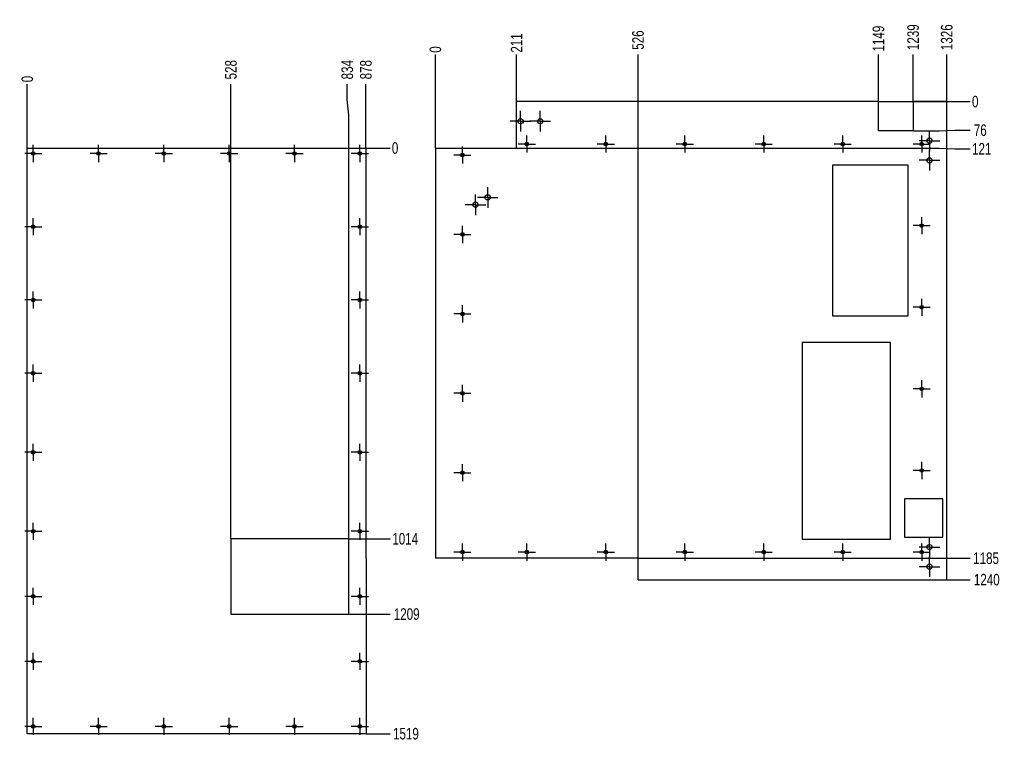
# Model space of a CAD drawing. Header units: millimetres. Extents: x 0 to 841, y 0 to 594.
# Tile 4 of 21: x 168 to 423, y 205 to 392. Entities that reach past the tile are written whole.
import ezdxf

# ---------------------------------------------------------------- set-up
doc = ezdxf.new("R2010")
doc.units = ezdxf.units.MM
doc.header["$PDSIZE"] = -1
doc.linetypes.add('CENTERX2', pattern=[20.32, 12.7, -2.54, 2.54, -2.54])
doc.layers.add('COTES', color=1, linetype='Continuous')
doc.layers.add('TRAIT-MIXTES', color=3, linetype='CENTERX2')
doc.layers.add('TRAIT-FORT', color=4, linetype='Continuous', lineweight=25)
doc.styles.add('SLDTEXTSTYLE0', font='TXT', dxfattribs={"width": 0.75})
doc.dimstyles.new('SLDDIMSTYLE0', dxfattribs={"dimtxt": 3, "dimasz": 0.333333, "dimexe": 0, "dimexo": 0.0625, "dimgap": 0.75, "dimtad": 0, "dimtih": 1, "dimtoh": 1, "dimdec": 0, "dimlfac": 10, "dimrnd": 1e-09, "dimdsep": 46, "dimtxsty": 'SLDTEXTSTYLE0', "dimblk1": 'ORIGIN', "dimblk2": 'ORIGIN', "dimsah": 1, "dimcen": 0.09, "dimadec": 0, "dimazin": 2, "dimtfac": 1, "dimtdec": 0, "dimtofl": 0, "dimtmove": 0, "dimatfit": 3, "dimldrblk": 'ORIGIN', "dimfxl": 1, "dimfrac": 2, "dimtolj": 1, "dimtzin": 12, "dimarcsym": 0})
doc.dimstyles.new('SLDDIMSTYLE1', dxfattribs={"dimtxt": 3, "dimasz": 2, "dimexe": 0, "dimexo": 0.0625, "dimgap": 0.75, "dimtad": 0, "dimtih": 1, "dimtoh": 1, "dimdec": 0, "dimlfac": 10, "dimrnd": 1e-09, "dimzin": 12, "dimdsep": 46, "dimtxsty": 'SLDTEXTSTYLE0', "dimsah": 1, "dimcen": 0.09, "dimadec": 0, "dimazin": 3, "dimtfac": 1, "dimtdec": 0, "dimtofl": 0, "dimtmove": 0, "dimatfit": 3, "dimfxl": 1, "dimfrac": 2, "dimtolj": 1, "dimtzin": 12, "dimarcsym": 0})

# ---------------------------------------------------------------- blocks, each defined once
blk = doc.blocks.new('_D')
at = {"layer": 'COTES', "color": 0, "lineweight": -2, "transparency": 16777216}
blk.add_line((257.68, 359.05), (263.89, 359.05), dxfattribs=at)
at = {"layer": 'Defpoints', "color": 0, "transparency": 16777216}
for p in [(257.62, 359.05), (257.62, 359.05), (263.89, 359.05)]:
    blk.add_point(p, dxfattribs=at)
at = {"layer": 'COTES', "color": 0, "transparency": 16777216, "insert": (265.2, 359.05), "char_height": 3, "attachment_point": 5, "style": 'SLDTEXTSTYLE0'}
blk.add_mtext('\\A1;0', dxfattribs=at)
blk = doc.blocks.new('_Origin')
at = {"color": 0, "linetype": 'ByBlock', "lineweight": -2}
blk.add_line((0, 0), (-1, 0), dxfattribs=at)
blk.add_circle((0, 0), 0.5, dxfattribs=at)
blk = doc.blocks.new('_D_1')
at = {"layer": 'COTES', "color": 0, "lineweight": -2, "transparency": 16777216}
blk.add_line((253.3, 257.7), (263.89, 257.7), dxfattribs=at)
at = {"layer": 'Defpoints', "color": 0, "transparency": 16777216}
for p in [(257.62, 359.05), (253.23, 257.7), (263.89, 257.7)]:
    blk.add_point(p, dxfattribs=at)
at = {"layer": 'COTES', "color": 0, "transparency": 16777216, "insert": (267.82, 257.7), "char_height": 3, "attachment_point": 5, "style": 'SLDTEXTSTYLE0'}
blk.add_mtext('\\A1;1014', dxfattribs=at)
blk = doc.blocks.new('_D_2')
at = {"layer": 'COTES', "color": 0, "lineweight": -2, "transparency": 16777216}
blk.add_line((253.3, 238.17), (263.89, 238.17), dxfattribs=at)
at = {"layer": 'Defpoints', "color": 0, "transparency": 16777216}
for p in [(257.62, 359.05), (253.23, 238.17), (263.89, 238.17)]:
    blk.add_point(p, dxfattribs=at)
at = {"layer": 'COTES', "color": 0, "transparency": 16777216, "insert": (268.2, 238.17), "char_height": 3, "attachment_point": 5, "style": 'SLDTEXTSTYLE0'}
blk.add_mtext('\\A1;1209', dxfattribs=at)
blk = doc.blocks.new('_D_3')
at = {"layer": 'COTES', "color": 0, "lineweight": -2, "transparency": 16777216}
blk.add_line((257.73, 207.15), (263.89, 207.15), dxfattribs=at)
at = {"layer": 'Defpoints', "color": 0, "transparency": 16777216}
for p in [(257.62, 359.05), (257.67, 207.15), (263.89, 207.15)]:
    blk.add_point(p, dxfattribs=at)
at = {"layer": 'COTES', "color": 0, "transparency": 16777216, "insert": (268.01, 207.15), "char_height": 3, "attachment_point": 5, "style": 'SLDTEXTSTYLE0'}
blk.add_mtext('\\A1;1519', dxfattribs=at)
blk = doc.blocks.new('_D_4')
at = {"layer": 'COTES', "color": 0, "lineweight": -2, "transparency": 16777216}
blk.add_line((169.82, 359.12), (169.82, 375.63), dxfattribs=at)
at = {"layer": 'Defpoints', "color": 0, "transparency": 16777216}
for p in [(169.82, 375.63), (169.82, 359.05), (169.82, 359.05)]:
    blk.add_point(p, dxfattribs=at)
at = {"layer": 'COTES', "color": 0, "transparency": 16777216, "insert": (169.82, 376.95), "char_height": 3, "attachment_point": 5, "rotation": 90, "style": 'SLDTEXTSTYLE0'}
blk.add_mtext('\\A1;0', dxfattribs=at)
blk = doc.blocks.new('_D_5')
at = {"layer": 'COTES', "color": 0, "lineweight": -2, "transparency": 16777216}
blk.add_line((222.63, 257.76), (222.63, 375.63), dxfattribs=at)
at = {"layer": 'Defpoints', "color": 0, "transparency": 16777216}
for p in [(222.63, 375.63), (169.82, 359.05), (222.63, 257.7)]:
    blk.add_point(p, dxfattribs=at)
at = {"layer": 'COTES', "color": 0, "transparency": 16777216, "insert": (222.63, 379.38), "char_height": 3, "attachment_point": 5, "rotation": 90, "style": 'SLDTEXTSTYLE0'}
blk.add_mtext('\\A1;528', dxfattribs=at)
blk = doc.blocks.new('_D_6')
at = {"layer": 'COTES', "color": 0, "lineweight": -2, "transparency": 16777216}
for p, q in [((252.81, 371.63), (252.81, 375.63)), ((253.23, 367.63), (252.81, 371.63)), ((253.23, 257.76), (253.23, 367.63))]:
    blk.add_line(p, q, dxfattribs=at)
at = {"layer": 'Defpoints', "color": 0, "transparency": 16777216}
for p in [(252.81, 375.63), (169.82, 359.05), (253.23, 257.7)]:
    blk.add_point(p, dxfattribs=at)
at = {"layer": 'COTES', "color": 0, "transparency": 16777216, "insert": (252.81, 379.38), "char_height": 3, "attachment_point": 5, "rotation": 90, "style": 'SLDTEXTSTYLE0'}
blk.add_mtext('\\A1;834', dxfattribs=at)
blk = doc.blocks.new('_D_7')
at = {"layer": 'COTES', "color": 0, "lineweight": -2, "transparency": 16777216}
blk.add_line((257.62, 359.12), (257.62, 375.63), dxfattribs=at)
at = {"layer": 'Defpoints', "color": 0, "transparency": 16777216}
for p in [(257.62, 375.63), (169.82, 359.05), (257.62, 359.05)]:
    blk.add_point(p, dxfattribs=at)
at = {"layer": 'COTES', "color": 0, "transparency": 16777216, "insert": (257.62, 379.38), "char_height": 3, "attachment_point": 5, "rotation": 90, "style": 'SLDTEXTSTYLE0'}
blk.add_mtext('\\A1;878', dxfattribs=at)
blk = doc.blocks.new('SW_CENTERMARKSYMBOL_0')
at = {"layer": 'TRAIT-MIXTES', "color": 0}
for p, q in [((-2, 0), (-2.225, 0)), ((0, 0), (-2, 0)), ((0, 2), (0, 2.225)), ((0, 0), (0, 2)), ((0, 0), (0, -2)), ((0, 0), (2, 0)), ((2, 0), (2.225, 0)), ((0, -2), (0, -2.225))]:
    blk.add_line(p, q, dxfattribs=at)
blk = doc.blocks.new('SW_CENTERMARKSYMBOL_1')
at = {"layer": 'TRAIT-MIXTES', "color": 0}
for p, q in [((-2, 0), (-2.225, 0)), ((0, 0), (-2, 0)), ((0, 2), (0, 2.225)), ((0, 0), (0, 2)), ((0, 0), (0, -2)), ((0, 0), (2, 0)), ((2, 0), (2.225, 0)), ((0, -2), (0, -2.225))]:
    blk.add_line(p, q, dxfattribs=at)
blk = doc.blocks.new('SW_CENTERMARKSYMBOL_2')
at = {"layer": 'TRAIT-MIXTES', "color": 0}
for p, q in [((-2, 0), (-2.225, 0)), ((0, 0), (-2, 0)), ((0, 2), (0, 2.225)), ((0, 0), (0, 2)), ((0, 0), (0, -2)), ((0, 0), (2, 0)), ((2, 0), (2.225, 0)), ((0, -2), (0, -2.225))]:
    blk.add_line(p, q, dxfattribs=at)
blk = doc.blocks.new('SW_CENTERMARKSYMBOL_3')
at = {"layer": 'TRAIT-MIXTES', "color": 0}
for p, q in [((-2, 0), (-2.225, 0)), ((0, 0), (-2, 0)), ((0, 2), (0, 2.225)), ((0, 0), (0, 2)), ((0, 0), (0, -2)), ((0, 0), (2, 0)), ((2, 0), (2.225, 0)), ((0, -2), (0, -2.225))]:
    blk.add_line(p, q, dxfattribs=at)
blk = doc.blocks.new('SW_CENTERMARKSYMBOL_4')
at = {"layer": 'TRAIT-MIXTES', "color": 0}
for p, q in [((-2, 0), (-2.225, 0)), ((0, 0), (-2, 0)), ((0, 2), (0, 2.225)), ((0, 0), (0, 2)), ((0, 0), (0, -2)), ((0, 0), (2, 0)), ((2, 0), (2.225, 0)), ((0, -2), (0, -2.225))]:
    blk.add_line(p, q, dxfattribs=at)
blk = doc.blocks.new('SW_CENTERMARKSYMBOL_5')
at = {"layer": 'TRAIT-MIXTES', "color": 0}
for p, q in [((-2, 0), (-2.225, 0)), ((0, 0), (-2, 0)), ((0, 2), (0, 2.225)), ((0, 0), (0, 2)), ((0, 0), (0, -2)), ((0, 0), (2, 0)), ((2, 0), (2.225, 0)), ((0, -2), (0, -2.225))]:
    blk.add_line(p, q, dxfattribs=at)
blk = doc.blocks.new('SW_CENTERMARKSYMBOL_6')
at = {"layer": 'TRAIT-MIXTES', "color": 0}
for p, q in [((-2, 0), (-2.225, 0)), ((0, 0), (-2, 0)), ((0, 2), (0, 2.225)), ((0, 0), (0, 2)), ((0, 0), (0, -2)), ((0, 0), (2, 0)), ((2, 0), (2.225, 0)), ((0, -2), (0, -2.225))]:
    blk.add_line(p, q, dxfattribs=at)
blk = doc.blocks.new('SW_CENTERMARKSYMBOL_7')
at = {"layer": 'TRAIT-MIXTES', "color": 0}
for p, q in [((-2, 0), (-2.225, 0)), ((0, 0), (-2, 0)), ((0, 2), (0, 2.225)), ((0, 0), (0, 2)), ((0, 0), (0, -2)), ((0, 0), (2, 0)), ((2, 0), (2.225, 0)), ((0, -2), (0, -2.225))]:
    blk.add_line(p, q, dxfattribs=at)
blk = doc.blocks.new('SW_CENTERMARKSYMBOL_8')
at = {"layer": 'TRAIT-MIXTES', "color": 0}
for p, q in [((-2, 0), (-2.225, 0)), ((0, 0), (-2, 0)), ((0, 2), (0, 2.225)), ((0, 0), (0, 2)), ((0, 0), (0, -2)), ((0, 0), (2, 0)), ((2, 0), (2.225, 0)), ((0, -2), (0, -2.225))]:
    blk.add_line(p, q, dxfattribs=at)
blk = doc.blocks.new('SW_CENTERMARKSYMBOL_9')
at = {"layer": 'TRAIT-MIXTES', "color": 0}
for p, q in [((-2, 0), (-2.225, 0)), ((0, 0), (-2, 0)), ((0, 2), (0, 2.225)), ((0, 0), (0, 2)), ((0, 0), (0, -2)), ((0, 0), (2, 0)), ((2, 0), (2.225, 0)), ((0, -2), (0, -2.225))]:
    blk.add_line(p, q, dxfattribs=at)
blk = doc.blocks.new('SW_CENTERMARKSYMBOL_10')
at = {"layer": 'TRAIT-MIXTES', "color": 0}
for p, q in [((-2, 0), (-2.225, 0)), ((0, 0), (-2, 0)), ((0, 2), (0, 2.225)), ((0, 0), (0, 2)), ((0, 0), (0, -2)), ((0, 0), (2, 0)), ((2, 0), (2.225, 0)), ((0, -2), (0, -2.225))]:
    blk.add_line(p, q, dxfattribs=at)
blk = doc.blocks.new('SW_CENTERMARKSYMBOL_11')
at = {"layer": 'TRAIT-MIXTES', "color": 0}
for p, q in [((-2, 0), (-2.225, 0)), ((0, 0), (-2, 0)), ((0, 2), (0, 2.225)), ((0, 0), (0, 2)), ((0, 0), (0, -2)), ((0, 0), (2, 0)), ((2, 0), (2.225, 0)), ((0, -2), (0, -2.225))]:
    blk.add_line(p, q, dxfattribs=at)
blk = doc.blocks.new('SW_CENTERMARKSYMBOL_12')
at = {"layer": 'TRAIT-MIXTES', "color": 0}
for p, q in [((-2, 0), (-2.225, 0)), ((0, 0), (-2, 0)), ((0, 2), (0, 2.225)), ((0, 0), (0, 2)), ((0, 0), (0, -2)), ((0, 0), (2, 0)), ((2, 0), (2.225, 0)), ((0, -2), (0, -2.225))]:
    blk.add_line(p, q, dxfattribs=at)
blk = doc.blocks.new('SW_CENTERMARKSYMBOL_13')
at = {"layer": 'TRAIT-MIXTES', "color": 0}
for p, q in [((-2, 0), (-2.225, 0)), ((0, 0), (-2, 0)), ((0, 2), (0, 2.225)), ((0, 0), (0, 2)), ((0, 0), (0, -2)), ((0, 0), (2, 0)), ((2, 0), (2.225, 0)), ((0, -2), (0, -2.225))]:
    blk.add_line(p, q, dxfattribs=at)
blk = doc.blocks.new('SW_CENTERMARKSYMBOL_14')
at = {"layer": 'TRAIT-MIXTES', "color": 0}
for p, q in [((-2, 0), (-2.225, 0)), ((0, 0), (-2, 0)), ((0, 2), (0, 2.225)), ((0, 0), (0, 2)), ((0, 0), (0, -2)), ((0, 0), (2, 0)), ((2, 0), (2.225, 0)), ((0, -2), (0, -2.225))]:
    blk.add_line(p, q, dxfattribs=at)
blk = doc.blocks.new('SW_CENTERMARKSYMBOL_15')
at = {"layer": 'TRAIT-MIXTES', "color": 0}
for p, q in [((-2, 0), (-2.225, 0)), ((0, 0), (-2, 0)), ((0, 2), (0, 2.225)), ((0, 0), (0, 2)), ((0, 0), (0, -2)), ((0, 0), (2, 0)), ((2, 0), (2.225, 0)), ((0, -2), (0, -2.225))]:
    blk.add_line(p, q, dxfattribs=at)
blk = doc.blocks.new('SW_CENTERMARKSYMBOL_16')
at = {"layer": 'TRAIT-MIXTES', "color": 0}
for p, q in [((-2, 0), (-2.225, 0)), ((0, 0), (-2, 0)), ((0, 2), (0, 2.225)), ((0, 0), (0, 2)), ((0, 0), (0, -2)), ((0, 0), (2, 0)), ((2, 0), (2.225, 0)), ((0, -2), (0, -2.225))]:
    blk.add_line(p, q, dxfattribs=at)
blk = doc.blocks.new('SW_CENTERMARKSYMBOL_17')
at = {"layer": 'TRAIT-MIXTES', "color": 0}
for p, q in [((-2, 0), (-2.225, 0)), ((0, 0), (-2, 0)), ((0, 2), (0, 2.225)), ((0, 0), (0, 2)), ((0, 0), (0, -2)), ((0, 0), (2, 0)), ((2, 0), (2.225, 0)), ((0, -2), (0, -2.225))]:
    blk.add_line(p, q, dxfattribs=at)
blk = doc.blocks.new('SW_CENTERMARKSYMBOL_18')
at = {"layer": 'TRAIT-MIXTES', "color": 0}
for p, q in [((-2, 0), (-2.225, 0)), ((0, 0), (-2, 0)), ((0, 2), (0, 2.225)), ((0, 0), (0, 2)), ((0, 0), (0, -2)), ((0, 0), (2, 0)), ((2, 0), (2.225, 0)), ((0, -2), (0, -2.225))]:
    blk.add_line(p, q, dxfattribs=at)
blk = doc.blocks.new('SW_CENTERMARKSYMBOL_19')
at = {"layer": 'TRAIT-MIXTES', "color": 0}
for p, q in [((-2, 0), (-2.225, 0)), ((0, 0), (-2, 0)), ((0, 2), (0, 2.225)), ((0, 0), (0, 2)), ((0, 0), (0, -2)), ((0, 0), (2, 0)), ((2, 0), (2.225, 0)), ((0, -2), (0, -2.225))]:
    blk.add_line(p, q, dxfattribs=at)
blk = doc.blocks.new('SW_CENTERMARKSYMBOL_20')
at = {"layer": 'TRAIT-MIXTES', "color": 0}
for p, q in [((-2, 0), (-2.225, 0)), ((0, 0), (-2, 0)), ((0, 2), (0, 2.225)), ((0, 0), (0, 2)), ((0, 0), (0, -2)), ((0, 0), (2, 0)), ((2, 0), (2.225, 0)), ((0, -2), (0, -2.225))]:
    blk.add_line(p, q, dxfattribs=at)
blk = doc.blocks.new('SW_CENTERMARKSYMBOL_21')
at = {"layer": 'TRAIT-MIXTES', "color": 0}
for p, q in [((-2, 0), (-2.225, 0)), ((0, 0), (-2, 0)), ((0, 2), (0, 2.225)), ((0, 0), (0, 2)), ((0, 0), (0, -2)), ((0, 0), (2, 0)), ((2, 0), (2.225, 0)), ((0, -2), (0, -2.225))]:
    blk.add_line(p, q, dxfattribs=at)
blk = doc.blocks.new('SW_CENTERMARKSYMBOL_22')
at = {"layer": 'TRAIT-MIXTES', "color": 0}
for p, q in [((-2, 0), (-2.225, 0)), ((0, 0), (-2, 0)), ((0, 2), (0, 2.225)), ((0, 0), (0, 2)), ((0, 0), (0, -2)), ((0, 0), (2, 0)), ((2, 0), (2.225, 0)), ((0, -2), (0, -2.225))]:
    blk.add_line(p, q, dxfattribs=at)
blk = doc.blocks.new('SW_CENTERMARKSYMBOL_23')
at = {"layer": 'TRAIT-MIXTES', "color": 0}
for p, q in [((-2, 0), (-2.225, 0)), ((0, 0), (-2, 0)), ((0, 2), (0, 2.225)), ((0, 0), (0, 2)), ((0, 0), (0, -2)), ((0, 0), (2, 0)), ((2, 0), (2.225, 0)), ((0, -2), (0, -2.225))]:
    blk.add_line(p, q, dxfattribs=at)
blk = doc.blocks.new('SW_CENTERMARKSYMBOL_24')
at = {"layer": 'TRAIT-MIXTES', "color": 0}
for p, q in [((-2, 0), (-2.225, 0)), ((0, 0), (-2, 0)), ((0, 2), (0, 2.225)), ((0, 0), (0, 2)), ((0, 0), (0, -2)), ((0, 0), (2, 0)), ((2, 0), (2.225, 0)), ((0, -2), (0, -2.225))]:
    blk.add_line(p, q, dxfattribs=at)
blk = doc.blocks.new('SW_CENTERMARKSYMBOL_25')
at = {"layer": 'TRAIT-MIXTES', "color": 0}
for p, q in [((-2, 0), (-2.225, 0)), ((0, 0), (-2, 0)), ((0, 2), (0, 2.225)), ((0, 0), (0, 2)), ((0, 0), (0, -2)), ((0, 0), (2, 0)), ((2, 0), (2.225, 0)), ((0, -2), (0, -2.225))]:
    blk.add_line(p, q, dxfattribs=at)
blk = doc.blocks.new('_D_75')
at = {"layer": 'COTES', "color": 0, "lineweight": -2, "transparency": 16777216}
blk.add_line((390.61, 371.1), (414.32, 371.1), dxfattribs=at)
at = {"layer": 'Defpoints', "color": 0, "transparency": 16777216}
for p in [(390.55, 371.1), (390.55, 371.1), (414.32, 371.1)]:
    blk.add_point(p, dxfattribs=at)
at = {"layer": 'COTES', "color": 0, "transparency": 16777216, "insert": (415.64, 371.1), "char_height": 3, "attachment_point": 5, "style": 'SLDTEXTSTYLE0'}
blk.add_mtext('\\A1;0', dxfattribs=at)
blk = doc.blocks.new('_D_76')
at = {"layer": 'COTES', "color": 0, "lineweight": -2, "transparency": 16777216}
for p, q in [((399.61, 363.5), (406.32, 363.5)), ((406.32, 363.5), (410.32, 363.68)), ((410.32, 363.68), (414.32, 363.68))]:
    blk.add_line(p, q, dxfattribs=at)
at = {"layer": 'Defpoints', "color": 0, "transparency": 16777216}
for p in [(390.55, 371.1), (399.55, 363.5), (414.32, 363.68)]:
    blk.add_point(p, dxfattribs=at)
at = {"layer": 'COTES', "color": 0, "transparency": 16777216, "insert": (416.95, 363.68), "char_height": 3, "attachment_point": 5, "style": 'SLDTEXTSTYLE0'}
blk.add_mtext('\\A1;76', dxfattribs=at)
blk = doc.blocks.new('_D_77')
at = {"layer": 'COTES', "color": 0, "lineweight": -2, "transparency": 16777216}
for p, q in [((296.77, 359.05), (406.32, 359.05)), ((406.32, 359.05), (410.32, 358.87)), ((410.32, 358.87), (414.32, 358.87))]:
    blk.add_line(p, q, dxfattribs=at)
at = {"layer": 'Defpoints', "color": 0, "transparency": 16777216}
for p in [(390.55, 371.1), (296.71, 359.05), (414.32, 358.87)]:
    blk.add_point(p, dxfattribs=at)
at = {"layer": 'COTES', "color": 0, "transparency": 16777216, "insert": (417.32, 358.87), "char_height": 3, "attachment_point": 5, "style": 'SLDTEXTSTYLE0'}
blk.add_mtext('\\A1;121', dxfattribs=at)
blk = doc.blocks.new('_D_78')
at = {"layer": 'COTES', "color": 0, "lineweight": -2, "transparency": 16777216}
blk.add_line((328.27, 252.65), (414.32, 252.65), dxfattribs=at)
at = {"layer": 'Defpoints', "color": 0, "transparency": 16777216}
for p in [(390.55, 371.1), (328.21, 252.65), (414.32, 252.65)]:
    blk.add_point(p, dxfattribs=at)
at = {"layer": 'COTES', "color": 0, "transparency": 16777216, "insert": (418.45, 252.65), "char_height": 3, "attachment_point": 5, "style": 'SLDTEXTSTYLE0'}
blk.add_mtext('\\A1;1185', dxfattribs=at)
blk = doc.blocks.new('_D_79')
at = {"layer": 'COTES', "color": 0, "lineweight": -2, "transparency": 16777216}
blk.add_line((408.32, 247.1), (414.32, 247.1), dxfattribs=at)
at = {"layer": 'Defpoints', "color": 0, "transparency": 16777216}
for p in [(390.55, 371.1), (408.26, 247.1), (414.32, 247.1)]:
    blk.add_point(p, dxfattribs=at)
at = {"layer": 'COTES', "color": 0, "transparency": 16777216, "insert": (418.64, 247.1), "char_height": 3, "attachment_point": 5, "style": 'SLDTEXTSTYLE0'}
blk.add_mtext('\\A1;1240', dxfattribs=at)
blk = doc.blocks.new('_D_80')
at = {"layer": 'COTES', "color": 0, "lineweight": -2, "transparency": 16777216}
blk.add_line((275.66, 359.12), (275.66, 383.31), dxfattribs=at)
at = {"layer": 'Defpoints', "color": 0, "transparency": 16777216}
for p in [(275.66, 383.31), (275.66, 359.05), (275.66, 359.05)]:
    blk.add_point(p, dxfattribs=at)
at = {"layer": 'COTES', "color": 0, "transparency": 16777216, "insert": (275.66, 384.62), "char_height": 3, "attachment_point": 5, "rotation": 90, "style": 'SLDTEXTSTYLE0'}
blk.add_mtext('\\A1;0', dxfattribs=at)
blk = doc.blocks.new('_D_81')
at = {"layer": 'COTES', "color": 0, "lineweight": -2, "transparency": 16777216}
blk.add_line((296.71, 359.12), (296.71, 383.31), dxfattribs=at)
at = {"layer": 'Defpoints', "color": 0, "transparency": 16777216}
for p in [(296.71, 383.31), (275.66, 359.05), (296.71, 359.05)]:
    blk.add_point(p, dxfattribs=at)
at = {"layer": 'COTES', "color": 0, "transparency": 16777216, "insert": (296.71, 386.31), "char_height": 3, "attachment_point": 5, "rotation": 90, "style": 'SLDTEXTSTYLE0'}
blk.add_mtext('\\A1;211', dxfattribs=at)
blk = doc.blocks.new('_D_82')
at = {"layer": 'COTES', "color": 0, "lineweight": -2, "transparency": 16777216}
blk.add_line((328.21, 247.17), (328.21, 383.31), dxfattribs=at)
at = {"layer": 'Defpoints', "color": 0, "transparency": 16777216}
for p in [(328.21, 383.31), (275.66, 359.05), (328.21, 247.1)]:
    blk.add_point(p, dxfattribs=at)
at = {"layer": 'COTES', "color": 0, "transparency": 16777216, "insert": (328.21, 387.06), "char_height": 3, "attachment_point": 5, "rotation": 90, "style": 'SLDTEXTSTYLE0'}
blk.add_mtext('\\A1;526', dxfattribs=at)
blk = doc.blocks.new('_D_83')
at = {"layer": 'COTES', "color": 0, "lineweight": -2, "transparency": 16777216}
blk.add_line((390.55, 371.17), (390.55, 383.31), dxfattribs=at)
at = {"layer": 'Defpoints', "color": 0, "transparency": 16777216}
for p in [(390.55, 383.31), (390.55, 371.1), (275.66, 359.05)]:
    blk.add_point(p, dxfattribs=at)
at = {"layer": 'COTES', "color": 0, "transparency": 16777216, "insert": (390.55, 387.44), "char_height": 3, "attachment_point": 5, "rotation": 90, "style": 'SLDTEXTSTYLE0'}
blk.add_mtext('\\A1;1149', dxfattribs=at)
blk = doc.blocks.new('_D_84')
at = {"layer": 'COTES', "color": 0, "lineweight": -2, "transparency": 16777216}
blk.add_line((399.55, 371.17), (399.55, 383.31), dxfattribs=at)
at = {"layer": 'Defpoints', "color": 0, "transparency": 16777216}
for p in [(399.55, 383.31), (399.55, 371.1), (275.66, 359.05)]:
    blk.add_point(p, dxfattribs=at)
at = {"layer": 'COTES', "color": 0, "transparency": 16777216, "insert": (399.55, 387.81), "char_height": 3, "attachment_point": 5, "rotation": 90, "style": 'SLDTEXTSTYLE0'}
blk.add_mtext('\\A1;1239', dxfattribs=at)
blk = doc.blocks.new('_D_85')
at = {"layer": 'COTES', "color": 0, "lineweight": -2, "transparency": 16777216}
blk.add_line((408.26, 371.17), (408.26, 383.31), dxfattribs=at)
at = {"layer": 'Defpoints', "color": 0, "transparency": 16777216}
for p in [(408.26, 383.31), (408.26, 371.1), (275.66, 359.05)]:
    blk.add_point(p, dxfattribs=at)
at = {"layer": 'COTES', "color": 0, "transparency": 16777216, "insert": (408.26, 387.81), "char_height": 3, "attachment_point": 5, "rotation": 90, "style": 'SLDTEXTSTYLE0'}
blk.add_mtext('\\A1;1326', dxfattribs=at)
blk = doc.blocks.new('SW_CENTERMARKSYMBOL_295')
at = {"layer": 'TRAIT-MIXTES', "color": 0}
for p, q in [((0, 2), (0, 2.675)), ((-2, 0), (-2.675, 0)), ((0, 0), (-2, 0)), ((0, 0), (0, 2)), ((0, 0), (0, -2)), ((0, 0), (2, 0)), ((2, 0), (2.675, 0)), ((0, -2), (0, -2.675))]:
    blk.add_line(p, q, dxfattribs=at)
blk = doc.blocks.new('SW_CENTERMARKSYMBOL_296')
at = {"layer": 'TRAIT-MIXTES', "color": 0}
for p, q in [((0, 2), (0, 2.675)), ((-2, 0), (-2.675, 0)), ((0, 0), (-2, 0)), ((0, 0), (0, 2)), ((0, 0), (0, -2)), ((0, 0), (2, 0)), ((2, 0), (2.675, 0)), ((0, -2), (0, -2.675))]:
    blk.add_line(p, q, dxfattribs=at)
blk = doc.blocks.new('SW_CENTERMARKSYMBOL_297')
at = {"layer": 'TRAIT-MIXTES', "color": 0}
for p, q in [((0, 2), (0, 2.675)), ((-2, 0), (-2.675, 0)), ((0, 0), (-2, 0)), ((0, 0), (0, 2)), ((0, 0), (0, -2)), ((0, 0), (2, 0)), ((2, 0), (2.675, 0)), ((0, -2), (0, -2.675))]:
    blk.add_line(p, q, dxfattribs=at)
blk = doc.blocks.new('SW_CENTERMARKSYMBOL_298')
at = {"layer": 'TRAIT-MIXTES', "color": 0}
for p, q in [((0, 2), (0, 2.675)), ((-2, 0), (-2.675, 0)), ((0, 0), (-2, 0)), ((0, 0), (0, 2)), ((0, 0), (0, -2)), ((0, 0), (2, 0)), ((2, 0), (2.675, 0)), ((0, -2), (0, -2.675))]:
    blk.add_line(p, q, dxfattribs=at)
blk = doc.blocks.new('SW_CENTERMARKSYMBOL_299')
at = {"layer": 'TRAIT-MIXTES', "color": 0}
for p, q in [((0, 2), (0, 2.675)), ((-2, 0), (-2.675, 0)), ((0, 0), (-2, 0)), ((0, 0), (0, 2)), ((0, 0), (0, -2)), ((0, 0), (2, 0)), ((2, 0), (2.675, 0)), ((0, -2), (0, -2.675))]:
    blk.add_line(p, q, dxfattribs=at)
blk = doc.blocks.new('SW_CENTERMARKSYMBOL_300')
at = {"layer": 'TRAIT-MIXTES', "color": 0}
for p, q in [((0, 2), (0, 2.675)), ((-2, 0), (-2.675, 0)), ((0, 0), (-2, 0)), ((0, 0), (0, 2)), ((0, 0), (0, -2)), ((0, 0), (2, 0)), ((2, 0), (2.675, 0)), ((0, -2), (0, -2.675))]:
    blk.add_line(p, q, dxfattribs=at)
blk = doc.blocks.new('SW_CENTERMARKSYMBOL_301')
at = {"layer": 'TRAIT-MIXTES', "color": 0}
for p, q in [((0, 2), (0, 2.675)), ((-2, 0), (-2.675, 0)), ((0, 0), (-2, 0)), ((0, 0), (0, 2)), ((0, 0), (0, -2)), ((0, 0), (2, 0)), ((2, 0), (2.675, 0)), ((0, -2), (0, -2.675))]:
    blk.add_line(p, q, dxfattribs=at)
blk = doc.blocks.new('SW_CENTERMARKSYMBOL_302')
at = {"layer": 'TRAIT-MIXTES', "color": 0}
for p, q in [((0, 2), (0, 2.675)), ((-2, 0), (-2.675, 0)), ((0, 0), (-2, 0)), ((0, 0), (0, 2)), ((0, 0), (0, -2)), ((0, 0), (2, 0)), ((2, 0), (2.675, 0)), ((0, -2), (0, -2.675))]:
    blk.add_line(p, q, dxfattribs=at)
blk = doc.blocks.new('SW_CENTERMARKSYMBOL_303')
at = {"layer": 'TRAIT-MIXTES', "color": 0}
for p, q in [((-2, 0), (-2.225, 0)), ((0, 0), (-2, 0)), ((0, 2), (0, 2.225)), ((0, 0), (0, 2)), ((0, 0), (0, -2)), ((0, 0), (2, 0)), ((2, 0), (2.225, 0)), ((0, -2), (0, -2.225))]:
    blk.add_line(p, q, dxfattribs=at)
blk = doc.blocks.new('SW_CENTERMARKSYMBOL_304')
at = {"layer": 'TRAIT-MIXTES', "color": 0}
for p, q in [((-2, 0), (-2.225, 0)), ((0, 0), (-2, 0)), ((0, 2), (0, 2.225)), ((0, 0), (0, 2)), ((0, 0), (0, -2)), ((0, 0), (2, 0)), ((2, 0), (2.225, 0)), ((0, -2), (0, -2.225))]:
    blk.add_line(p, q, dxfattribs=at)
blk = doc.blocks.new('SW_CENTERMARKSYMBOL_305')
at = {"layer": 'TRAIT-MIXTES', "color": 0}
for p, q in [((-2, 0), (-2.225, 0)), ((0, 0), (-2, 0)), ((0, 2), (0, 2.225)), ((0, 0), (0, 2)), ((0, 0), (0, -2)), ((0, 0), (2, 0)), ((2, 0), (2.225, 0)), ((0, -2), (0, -2.225))]:
    blk.add_line(p, q, dxfattribs=at)
blk = doc.blocks.new('SW_CENTERMARKSYMBOL_306')
at = {"layer": 'TRAIT-MIXTES', "color": 0}
for p, q in [((-2, 0), (-2.225, 0)), ((0, 0), (-2, 0)), ((0, 2), (0, 2.225)), ((0, 0), (0, 2)), ((0, 0), (0, -2)), ((0, 0), (2, 0)), ((2, 0), (2.225, 0)), ((0, -2), (0, -2.225))]:
    blk.add_line(p, q, dxfattribs=at)
blk = doc.blocks.new('SW_CENTERMARKSYMBOL_307')
at = {"layer": 'TRAIT-MIXTES', "color": 0}
for p, q in [((-2, 0), (-2.225, 0)), ((0, 0), (-2, 0)), ((0, 2), (0, 2.225)), ((0, 0), (0, 2)), ((0, 0), (0, -2)), ((0, 0), (2, 0)), ((2, 0), (2.225, 0)), ((0, -2), (0, -2.225))]:
    blk.add_line(p, q, dxfattribs=at)
blk = doc.blocks.new('SW_CENTERMARKSYMBOL_308')
at = {"layer": 'TRAIT-MIXTES', "color": 0}
for p, q in [((-2, 0), (-2.225, 0)), ((0, 0), (-2, 0)), ((0, 2), (0, 2.225)), ((0, 0), (0, 2)), ((0, 0), (0, -2)), ((0, 0), (2, 0)), ((2, 0), (2.225, 0)), ((0, -2), (0, -2.225))]:
    blk.add_line(p, q, dxfattribs=at)
blk = doc.blocks.new('SW_CENTERMARKSYMBOL_309')
at = {"layer": 'TRAIT-MIXTES', "color": 0}
for p, q in [((-2, 0), (-2.225, 0)), ((0, 0), (-2, 0)), ((0, 2), (0, 2.225)), ((0, 0), (0, 2)), ((0, 0), (0, -2)), ((0, 0), (2, 0)), ((2, 0), (2.225, 0)), ((0, -2), (0, -2.225))]:
    blk.add_line(p, q, dxfattribs=at)
blk = doc.blocks.new('SW_CENTERMARKSYMBOL_310')
at = {"layer": 'TRAIT-MIXTES', "color": 0}
for p, q in [((-2, 0), (-2.225, 0)), ((0, 0), (-2, 0)), ((0, 2), (0, 2.225)), ((0, 0), (0, 2)), ((0, 0), (0, -2)), ((0, 0), (2, 0)), ((2, 0), (2.225, 0)), ((0, -2), (0, -2.225))]:
    blk.add_line(p, q, dxfattribs=at)
blk = doc.blocks.new('SW_CENTERMARKSYMBOL_311')
at = {"layer": 'TRAIT-MIXTES', "color": 0}
for p, q in [((-2, 0), (-2.225, 0)), ((0, 0), (-2, 0)), ((0, 2), (0, 2.225)), ((0, 0), (0, 2)), ((0, 0), (0, -2)), ((0, 0), (2, 0)), ((2, 0), (2.225, 0)), ((0, -2), (0, -2.225))]:
    blk.add_line(p, q, dxfattribs=at)
blk = doc.blocks.new('SW_CENTERMARKSYMBOL_312')
at = {"layer": 'TRAIT-MIXTES', "color": 0}
for p, q in [((-2, 0), (-2.225, 0)), ((0, 0), (-2, 0)), ((0, 2), (0, 2.225)), ((0, 0), (0, 2)), ((0, 0), (0, -2)), ((0, 0), (2, 0)), ((2, 0), (2.225, 0)), ((0, -2), (0, -2.225))]:
    blk.add_line(p, q, dxfattribs=at)
blk = doc.blocks.new('SW_CENTERMARKSYMBOL_313')
at = {"layer": 'TRAIT-MIXTES', "color": 0}
for p, q in [((-2, 0), (-2.225, 0)), ((0, 0), (-2, 0)), ((0, 2), (0, 2.225)), ((0, 0), (0, 2)), ((0, 0), (0, -2)), ((0, 0), (2, 0)), ((2, 0), (2.225, 0)), ((0, -2), (0, -2.225))]:
    blk.add_line(p, q, dxfattribs=at)
blk = doc.blocks.new('SW_CENTERMARKSYMBOL_314')
at = {"layer": 'TRAIT-MIXTES', "color": 0}
for p, q in [((-2, 0), (-2.225, 0)), ((0, 0), (-2, 0)), ((0, 2), (0, 2.225)), ((0, 0), (0, 2)), ((0, 0), (0, -2)), ((0, 0), (2, 0)), ((2, 0), (2.225, 0)), ((0, -2), (0, -2.225))]:
    blk.add_line(p, q, dxfattribs=at)
blk = doc.blocks.new('SW_CENTERMARKSYMBOL_315')
at = {"layer": 'TRAIT-MIXTES', "color": 0}
for p, q in [((-2, 0), (-2.225, 0)), ((0, 0), (-2, 0)), ((0, 2), (0, 2.225)), ((0, 0), (0, 2)), ((0, 0), (0, -2)), ((0, 0), (2, 0)), ((2, 0), (2.225, 0)), ((0, -2), (0, -2.225))]:
    blk.add_line(p, q, dxfattribs=at)
blk = doc.blocks.new('SW_CENTERMARKSYMBOL_316')
at = {"layer": 'TRAIT-MIXTES', "color": 0}
for p, q in [((-2, 0), (-2.225, 0)), ((0, 0), (-2, 0)), ((0, 2), (0, 2.225)), ((0, 0), (0, 2)), ((0, 0), (0, -2)), ((0, 0), (2, 0)), ((2, 0), (2.225, 0)), ((0, -2), (0, -2.225))]:
    blk.add_line(p, q, dxfattribs=at)
blk = doc.blocks.new('SW_CENTERMARKSYMBOL_317')
at = {"layer": 'TRAIT-MIXTES', "color": 0}
for p, q in [((-2, 0), (-2.225, 0)), ((0, 0), (-2, 0)), ((0, 2), (0, 2.225)), ((0, 0), (0, 2)), ((0, 0), (0, -2)), ((0, 0), (2, 0)), ((2, 0), (2.225, 0)), ((0, -2), (0, -2.225))]:
    blk.add_line(p, q, dxfattribs=at)
blk = doc.blocks.new('SW_CENTERMARKSYMBOL_318')
at = {"layer": 'TRAIT-MIXTES', "color": 0}
for p, q in [((-2, 0), (-2.225, 0)), ((0, 0), (-2, 0)), ((0, 2), (0, 2.225)), ((0, 0), (0, 2)), ((0, 0), (0, -2)), ((0, 0), (2, 0)), ((2, 0), (2.225, 0)), ((0, -2), (0, -2.225))]:
    blk.add_line(p, q, dxfattribs=at)
blk = doc.blocks.new('SW_CENTERMARKSYMBOL_319')
at = {"layer": 'TRAIT-MIXTES', "color": 0}
for p, q in [((-2, 0), (-2.225, 0)), ((0, 0), (-2, 0)), ((0, 2), (0, 2.225)), ((0, 0), (0, 2)), ((0, 0), (0, -2)), ((0, 0), (2, 0)), ((2, 0), (2.225, 0)), ((0, -2), (0, -2.225))]:
    blk.add_line(p, q, dxfattribs=at)
blk = doc.blocks.new('SW_CENTERMARKSYMBOL_320')
at = {"layer": 'TRAIT-MIXTES', "color": 0}
for p, q in [((-2, 0), (-2.225, 0)), ((0, 0), (-2, 0)), ((0, 2), (0, 2.225)), ((0, 0), (0, 2)), ((0, 0), (0, -2)), ((0, 0), (2, 0)), ((2, 0), (2.225, 0)), ((0, -2), (0, -2.225))]:
    blk.add_line(p, q, dxfattribs=at)
blk = doc.blocks.new('SW_CENTERMARKSYMBOL_321')
at = {"layer": 'TRAIT-MIXTES', "color": 0}
for p, q in [((-2, 0), (-2.225, 0)), ((0, 0), (-2, 0)), ((0, 2), (0, 2.225)), ((0, 0), (0, 2)), ((0, 0), (0, -2)), ((0, 0), (2, 0)), ((2, 0), (2.225, 0)), ((0, -2), (0, -2.225))]:
    blk.add_line(p, q, dxfattribs=at)
blk = doc.blocks.new('SW_CENTERMARKSYMBOL_322')
at = {"layer": 'TRAIT-MIXTES', "color": 0}
for p, q in [((-2, 0), (-2.225, 0)), ((0, 0), (-2, 0)), ((0, 2), (0, 2.225)), ((0, 0), (0, 2)), ((0, 0), (0, -2)), ((0, 0), (2, 0)), ((2, 0), (2.225, 0)), ((0, -2), (0, -2.225))]:
    blk.add_line(p, q, dxfattribs=at)
blk = doc.blocks.new('SW_CENTERMARKSYMBOL_323')
at = {"layer": 'TRAIT-MIXTES', "color": 0}
for p, q in [((-2, 0), (-2.225, 0)), ((0, 0), (-2, 0)), ((0, 2), (0, 2.225)), ((0, 0), (0, 2)), ((0, 0), (0, -2)), ((0, 0), (2, 0)), ((2, 0), (2.225, 0)), ((0, -2), (0, -2.225))]:
    blk.add_line(p, q, dxfattribs=at)
blk = doc.blocks.new('SW_CENTERMARKSYMBOL_324')
at = {"layer": 'TRAIT-MIXTES', "color": 0}
for p, q in [((-2, 0), (-2.225, 0)), ((0, 0), (-2, 0)), ((0, 2), (0, 2.225)), ((0, 0), (0, 2)), ((0, 0), (0, -2)), ((0, 0), (2, 0)), ((2, 0), (2.225, 0)), ((0, -2), (0, -2.225))]:
    blk.add_line(p, q, dxfattribs=at)

msp = doc.modelspace()

# ---------------------------------------------------------------- linework, layer by layer
at = {"layer": 'TRAIT-FORT', "lineweight": 25}
for p, q in [((296.70693, 359.05258), (296.70693, 371.10258)), ((390.55079, 371.10258), (296.70693, 371.10258)), ((390.55079, 363.50258), (390.55079, 371.10258)), ((408.25693, 371.10258), (399.55079, 371.10258)), ((399.55079, 371.10258), (399.55079, 363.50258)), ((408.25693, 247.10258), (408.25693, 371.10258)), ((399.55079, 363.50258), (390.55079, 363.50258)), ((169.81669, 252.65258), (169.81669, 359.05258)), ((169.81669, 359.05258), (257.61669, 359.05258)), ((257.61669, 359.05258), (257.61669, 252.65258)), ((275.65693, 359.05258), (275.65693, 252.65258)), ((275.65693, 359.05258), (296.70693, 359.05258)), ((398.25693, 354.62112), (378.62157, 354.62112)), ((378.62157, 354.62112), (378.62157, 315.58132)), ((398.25693, 315.58132), (398.25693, 354.62112)), ((378.62157, 315.58132), (398.25693, 315.58132)), ((393.62431, 308.59632), (370.76431, 308.59632)), ((370.76431, 308.59632), (370.76431, 257.60258)), ((393.62431, 257.60258), (393.62431, 308.59632)), ((407.25693, 268.10258), (397.25693, 268.10258)), ((397.25693, 268.10258), (397.25693, 258.10258)), ((407.25693, 258.10258), (407.25693, 268.10258)), ((397.25693, 258.10258), (407.25693, 258.10258)), ((253.23266, 257.70231), (222.62566, 257.70231)), ((222.62566, 257.70231), (222.62566, 238.16971)), ((253.23266, 238.16971), (253.23266, 257.70231)), ((370.76431, 257.60258), (393.62431, 257.60258)), ((169.81669, 252.65258), (169.76669, 252.65258)), ((169.76669, 207.15258), (169.76669, 252.65258)), ((257.66669, 252.65258), (257.61669, 252.65258)), ((257.66669, 252.65258), (257.66669, 207.15258)), ((328.20693, 252.65258), (275.65693, 252.65258)), ((328.20693, 247.10258), (328.20693, 252.65258)), ((328.20693, 247.10258), (408.25693, 247.10258)), ((222.62566, 238.16971), (253.23266, 238.16971)), ((257.66669, 207.15258), (169.76669, 207.15258))]:
    msp.add_line(p, q, dxfattribs=at)
for centre, radius in [((297.74825, 366.02576), 0.675), ((302.82825, 366.02576), 0.675), ((299.35643, 360.10258), 0.47), ((299.35643, 360.10258), 0.225), ((319.83653, 360.10258), 0.47), ((319.83653, 360.10258), 0.225), ((340.31663, 360.10258), 0.47), ((340.31663, 360.10258), 0.225), ((360.79673, 360.10258), 0.47), ((360.79673, 360.10258), 0.225), ((381.27683, 360.10258), 0.47), ((381.27683, 360.10258), 0.225), ((401.75693, 360.10258), 0.47), ((401.75693, 360.10258), 0.225), ((403.76653, 360.96984), 0.675), ((171.36669, 357.65258), 0.47), ((171.36669, 357.65258), 0.225), ((188.30669, 357.65258), 0.47), ((188.30669, 357.65258), 0.225), ((205.24669, 357.65258), 0.47), ((205.24669, 357.65258), 0.225), ((222.18669, 357.65258), 0.47), ((222.18669, 357.65258), 0.225), ((239.12669, 357.65258), 0.47), ((239.12669, 357.65258), 0.225), ((256.06669, 357.65258), 0.47), ((256.06669, 357.65258), 0.225), ((282.65693, 357.25423), 0.47), ((282.65693, 357.25423), 0.225), ((403.76653, 355.88984), 0.675), ((286.03193, 344.35956), 0.675), ((289.20693, 346.26456), 0.675), ((171.36669, 338.65258), 0.47), ((171.36669, 338.65258), 0.225), ((256.06669, 338.65258), 0.47), ((256.06669, 338.65258), 0.225), ((282.65693, 336.6539), 0.47), ((401.75693, 338.93258), 0.47), ((401.75693, 338.93258), 0.225), ((282.65693, 336.6539), 0.225), ((171.36669, 319.65258), 0.47), ((171.36669, 319.65258), 0.225), ((256.06669, 319.65258), 0.47), ((256.06669, 319.65258), 0.225), ((401.75693, 317.76258), 0.47), ((401.75693, 317.76258), 0.225), ((282.65693, 316.05357), 0.47), ((282.65693, 316.05357), 0.225), ((171.36669, 300.65258), 0.47), ((171.36669, 300.65258), 0.225), ((256.06669, 300.65258), 0.47), ((256.06669, 300.65258), 0.225), ((401.75693, 296.59258), 0.47), ((401.75693, 296.59258), 0.225), ((282.65693, 295.45324), 0.47), ((282.65693, 295.45324), 0.225), ((171.36669, 280.15258), 0.47), ((171.36669, 280.15258), 0.225), ((256.06669, 280.15258), 0.47), ((256.06669, 280.15258), 0.225), ((401.75693, 275.42258), 0.47), ((282.65693, 274.85291), 0.47), ((282.65693, 274.85291), 0.225), ((401.75693, 275.42258), 0.225), ((171.36669, 259.65258), 0.47), ((171.36669, 259.65258), 0.225), ((256.06669, 259.65258), 0.47), ((256.06669, 259.65258), 0.225), ((403.76653, 255.55984), 0.675), ((282.65693, 254.25258), 0.47), ((282.65693, 254.25258), 0.225), ((299.35643, 254.25258), 0.47), ((299.35643, 254.25258), 0.225), ((319.83653, 254.25258), 0.47), ((319.83653, 254.25258), 0.225), ((340.31663, 254.25258), 0.47), ((340.31663, 254.25258), 0.225), ((360.79673, 254.25258), 0.47), ((360.79673, 254.25258), 0.225), ((381.27683, 254.25258), 0.47), ((381.27683, 254.25258), 0.225), ((401.75693, 254.25258), 0.47), ((401.75693, 254.25258), 0.225), ((403.76653, 250.47984), 0.675), ((171.36669, 242.78592), 0.47), ((171.36669, 242.78592), 0.225), ((256.06669, 242.78592), 0.47), ((256.06669, 242.78592), 0.225), ((171.36669, 225.91925), 0.47), ((171.36669, 225.91925), 0.225), ((256.06669, 225.91925), 0.47), ((256.06669, 225.91925), 0.225), ((171.36669, 209.05258), 0.47), ((188.30669, 209.05258), 0.47), ((205.24669, 209.05258), 0.47), ((222.18669, 209.05258), 0.47), ((239.12669, 209.05258), 0.47), ((256.06669, 209.05258), 0.47), ((171.36669, 209.05258), 0.225), ((188.30669, 209.05258), 0.225), ((205.24669, 209.05258), 0.225), ((222.18669, 209.05258), 0.225), ((239.12669, 209.05258), 0.225), ((256.06669, 209.05258), 0.225)]:
    msp.add_circle(centre, radius, dxfattribs=at)

# ---------------------------------------------------------------- block references
at = {"layer": 'TRAIT-MIXTES'}
for name, p in [('SW_CENTERMARKSYMBOL_295', (297.74825, 366.02576)), ('SW_CENTERMARKSYMBOL_296', (302.82825, 366.02576)), ('SW_CENTERMARKSYMBOL_302', (403.76653, 360.96984)), ('SW_CENTERMARKSYMBOL_323', (299.35643, 360.10258)), ('SW_CENTERMARKSYMBOL_322', (319.83653, 360.10258)), ('SW_CENTERMARKSYMBOL_318', (340.31663, 360.10258)), ('SW_CENTERMARKSYMBOL_319', (360.79673, 360.10258)), ('SW_CENTERMARKSYMBOL_320', (381.27683, 360.10258)), ('SW_CENTERMARKSYMBOL_321', (401.75693, 360.10258)), ('SW_CENTERMARKSYMBOL_25', (171.36669, 357.65258)), ('SW_CENTERMARKSYMBOL_24', (188.30669, 357.65258)), ('SW_CENTERMARKSYMBOL_23', (205.24669, 357.65258)), ('SW_CENTERMARKSYMBOL_22', (222.18669, 357.65258)), ('SW_CENTERMARKSYMBOL_21', (239.12669, 357.65258)), ('SW_CENTERMARKSYMBOL_20', (256.06669, 357.65258)), ('SW_CENTERMARKSYMBOL_324', (282.65693, 357.25423)), ('SW_CENTERMARKSYMBOL_301', (403.76653, 355.88984)), ('SW_CENTERMARKSYMBOL_298', (289.20693, 346.26456)), ('SW_CENTERMARKSYMBOL_297', (286.03193, 344.35956)), ('SW_CENTERMARKSYMBOL_0', (171.36669, 338.65258)), ('SW_CENTERMARKSYMBOL_19', (256.06669, 338.65258)), ('SW_CENTERMARKSYMBOL_303', (401.75693, 338.93258)), ('SW_CENTERMARKSYMBOL_317', (282.65693, 336.6539)), ('SW_CENTERMARKSYMBOL_1', (171.36669, 319.65258)), ('SW_CENTERMARKSYMBOL_18', (256.06669, 319.65258)), ('SW_CENTERMARKSYMBOL_304', (401.75693, 317.76258)), ('SW_CENTERMARKSYMBOL_316', (282.65693, 316.05357)), ('SW_CENTERMARKSYMBOL_2', (171.36669, 300.65258)), ('SW_CENTERMARKSYMBOL_17', (256.06669, 300.65258)), ('SW_CENTERMARKSYMBOL_305', (401.75693, 296.59258)), ('SW_CENTERMARKSYMBOL_315', (282.65693, 295.45324)), ('SW_CENTERMARKSYMBOL_3', (171.36669, 280.15258)), ('SW_CENTERMARKSYMBOL_16', (256.06669, 280.15258)), ('SW_CENTERMARKSYMBOL_313', (282.65693, 274.85291)), ('SW_CENTERMARKSYMBOL_306', (401.75693, 275.42258)), ('SW_CENTERMARKSYMBOL_4', (171.36669, 259.65258)), ('SW_CENTERMARKSYMBOL_15', (256.06669, 259.65258)), ('SW_CENTERMARKSYMBOL_300', (403.76653, 255.55984)), ('SW_CENTERMARKSYMBOL_314', (282.65693, 254.25258)), ('SW_CENTERMARKSYMBOL_312', (299.35643, 254.25258)), ('SW_CENTERMARKSYMBOL_311', (319.83653, 254.25258)), ('SW_CENTERMARKSYMBOL_310', (340.31663, 254.25258)), ('SW_CENTERMARKSYMBOL_309', (360.79673, 254.25258)), ('SW_CENTERMARKSYMBOL_307', (381.27683, 254.25258)), ('SW_CENTERMARKSYMBOL_308', (401.75693, 254.25258)), ('SW_CENTERMARKSYMBOL_299', (403.76653, 250.47984)), ('SW_CENTERMARKSYMBOL_5', (171.36669, 242.78592)), ('SW_CENTERMARKSYMBOL_14', (256.06669, 242.78592)), ('SW_CENTERMARKSYMBOL_6', (171.36669, 225.91925)), ('SW_CENTERMARKSYMBOL_12', (256.06669, 225.91925)), ('SW_CENTERMARKSYMBOL_7', (171.36669, 209.05258)), ('SW_CENTERMARKSYMBOL_8', (188.30669, 209.05258)), ('SW_CENTERMARKSYMBOL_9', (205.24669, 209.05258)), ('SW_CENTERMARKSYMBOL_10', (222.18669, 209.05258)), ('SW_CENTERMARKSYMBOL_11', (239.12669, 209.05258)), ('SW_CENTERMARKSYMBOL_13', (256.06669, 209.05258))]:
    msp.add_blockref(name, p, dxfattribs=at)

# ---------------------------------------------------------------- dimensions: what is measured, and where the dimension line sits
at = {"layer": 'COTES'}
for feature_location, offset, dtype, origin, dimstyle, picture, middle in [((399.55079, 371.10258), (0, 12.20915), 1, (275.65693, 359.05258), 'SLDDIMSTYLE1', '_D_84', (399.55079, 387.81174)), ((408.25693, 371.10258), (0, 12.20915), 1, (275.65693, 359.05258), 'SLDDIMSTYLE1', '_D_85', (408.25693, 387.81174)), ((390.55079, 371.10258), (0, 12.20915), 1, (275.65693, 359.05258), 'SLDDIMSTYLE1', '_D_83', (390.55079, 387.43674)), ((328.2069303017, 247.102584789), (0, 136.2091548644), 1, (275.6569303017, 359.052584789), 'SLDDIMSTYLE1', '_D_82', (328.2069303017, 387.0617396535)), ((296.7069303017, 359.052584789), (0, 24.2591548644), 1, (275.6569303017, 359.052584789), 'SLDDIMSTYLE1', '_D_81', (296.7069303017, 386.3117396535)), ((275.6569303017, 359.052584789), (0, 24.2591548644), 1, (275.6569303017, 359.052584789), 'SLDDIMSTYLE0', '_D_80', (275.6569303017, 384.6242396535)), ((222.62566, 257.70231), (0, 117.93149), 1, (169.81669, 359.05258), 'SLDDIMSTYLE1', '_D_5', (222.62566, 379.38381)), ((253.23266, 257.70231), (-0.4261, 117.93149), 1, (169.81669, 359.05258), 'SLDDIMSTYLE1', '_D_6', (252.80657, 379.38381)), ((257.61669, 359.05258), (0, 16.58122), 1, (169.81669, 359.05258), 'SLDDIMSTYLE1', '_D_7', (257.61669, 379.38381)), ((169.8166940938, 359.052584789), (0, 16.5812215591), 1, (169.8166940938, 359.052584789), 'SLDDIMSTYLE0', '_D_4', (169.8166940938, 376.9463063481)), ((390.5507947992, 371.102584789), (23.7740546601, 0), 0, (390.5507947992, 371.102584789), 'SLDDIMSTYLE0', '_D_75', (415.6373494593, 371.102584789)), ((296.7069303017, 359.052584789), (117.6179191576, -0.1800625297), 0, (390.5507947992, 371.102584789), 'SLDDIMSTYLE1', '_D_77', (417.3248494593, 358.8725222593)), ((328.2069303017, 252.652584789), (86.1179191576, 0), 0, (390.5507947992, 371.102584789), 'SLDDIMSTYLE1', '_D_78', (418.4498494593, 252.652584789)), ((399.55079, 363.50258), (14.77405, 0.18006), 0, (390.55079, 371.10258), 'SLDDIMSTYLE1', '_D_76', (416.94985, 363.68265)), ((408.25693, 247.10258), (6.06792, 0), 0, (390.55079, 371.10258), 'SLDDIMSTYLE1', '_D_79', (418.63735, 247.10258)), ((257.6166940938, 359.052584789), (6.2702304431, 0), 0, (257.6166940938, 359.052584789), 'SLDDIMSTYLE0', '_D', (265.1994245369, 359.052584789)), ((253.23266, 257.70231), (10.65426, 0), 0, (257.61669, 359.05258), 'SLDDIMSTYLE1', '_D_1', (267.82442, 257.70231)), ((253.23266, 238.16971), (10.65426, 0), 0, (257.61669, 359.05258), 'SLDDIMSTYLE1', '_D_2', (268.19942, 238.16971)), ((257.66669, 207.15258), (6.22023, 0), 0, (257.61669, 359.05258), 'SLDDIMSTYLE1', '_D_3', (268.01192, 207.15258))]:
    dim = msp.add_ordinate_dim(feature_location=feature_location, offset=offset, dtype=dtype, origin=origin, dimstyle=dimstyle, dxfattribs=at)
    dim.commit()
    dim.dimension.update_dxf_attribs({"geometry": picture, "text_midpoint": middle})

doc.saveas('drawing.dxf')
